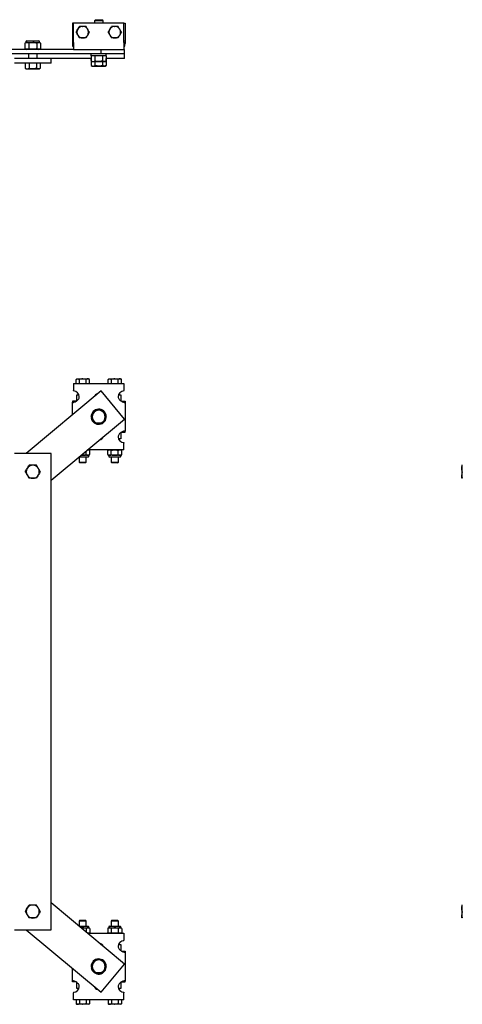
# Model space of a CAD drawing. Header units: inches. Extents: x -2 to 115, y -4 to 88.
# Tile 3 of 9: x 31 to 56, y -4 to 50. Entities that reach past the tile are written whole.
import ezdxf

# ---------------------------------------------------------------- set-up
doc = ezdxf.new("R2010")
doc.units = ezdxf.units.IN
doc.header["$MEASUREMENT"] = 0

msp = doc.modelspace()

# ---------------------------------------------------------------- linework, layer by layer
at = {"color": 7, "linetype": 'Continuous', "lineweight": 25}
for p, q in [((34.39, 49.736), (34.328, 49.736)), ((34.328, 49.736), (34.328, 48.767)), ((37.14, 49.736), (34.39, 49.736)), ((34.39, 48.673), (34.39, 49.736)), ((34.878, 49.55), (34.902, 49.55)), ((35.588, 49.918), (35.529, 49.859)), ((35.529, 49.859), (35.529, 49.736)), ((35.765, 49.859), (35.529, 49.859)), ((35.588, 49.918), (35.765, 49.918)), ((35.765, 49.918), (35.942, 49.918)), ((36.001, 49.859), (35.765, 49.859)), ((36.001, 49.859), (35.942, 49.918)), ((36.001, 49.736), (36.001, 49.859)), ((36.628, 49.55), (36.652, 49.55)), ((37.14, 48.673), (37.14, 49.736)), ((37.14, 49.736), (37.203, 49.736)), ((37.203, 49.736), (37.203, 48.767)), ((34.878, 48.921), (34.902, 48.921)), ((36.628, 48.921), (36.652, 48.921)), ((31.738, 48.634), (31.738, 48.336)), ((31.795, 48.723), (31.795, 48.672)), ((31.795, 48.672), (32.165, 48.672)), ((31.834, 48.763), (32.165, 48.763)), ((31.951, 48.634), (31.951, 48.336)), ((32.165, 48.763), (32.496, 48.763)), ((32.165, 48.672), (32.535, 48.672)), ((32.379, 48.634), (32.379, 48.336)), ((32.535, 48.672), (32.535, 48.723)), ((32.592, 48.634), (32.592, 48.336)), ((34.39, 48.767), (34.328, 48.767)), ((34.328, 48.767), (34.328, 48.673)), ((34.39, 48.673), (34.328, 48.673)), ((34.328, 48.673), (34.328, 48.611)), ((34.39, 48.673), (34.39, 48.298)), ((37.14, 48.767), (37.203, 48.767)), ((37.14, 48.673), (37.14, 48.298)), ((37.14, 48.673), (37.203, 48.673)), ((37.203, 48.767), (37.203, 48.673)), ((37.203, 48.673), (37.203, 48.611)), ((34.39, 48.298), (3.792, 48.298)), ((35.893, 48.048), (17.765, 48.048)), ((31.738, 48.336), (31.738, 48.298)), ((31.929, 48.048), (31.929, 47.798)), ((32.401, 47.798), (32.401, 48.048)), ((32.592, 48.336), (32.592, 48.298)), ((34.39, 48.298), (37.14, 48.298)), ((35.352, 47.95), (35.352, 48.048)), ((36.179, 47.95), (35.352, 47.95)), ((35.356, 47.95), (35.356, 47.666)), ((35.56, 47.95), (35.56, 47.666)), ((35.893, 48.048), (35.893, 48.298)), ((37.174, 48.048), (35.893, 48.048)), ((35.97, 47.95), (35.97, 47.666)), ((36.174, 47.95), (36.174, 47.666)), ((36.179, 47.95), (36.179, 48.048)), ((37.174, 48.298), (37.14, 48.298)), ((37.174, 48.048), (37.174, 48.298)), ((37.174, 47.798), (37.174, 48.048)), ((33.165, 47.798), (31.165, 47.798)), ((33.165, 47.548), (31.165, 47.548)), ((31.756, 47.548), (31.756, 47.265)), ((31.96, 47.548), (31.96, 47.265)), ((32.37, 47.548), (32.37, 47.265)), ((32.574, 47.548), (32.574, 47.265)), ((35.356, 47.798), (33.165, 47.798)), ((33.165, 47.548), (33.165, 47.798)), ((35.352, 47.7), (35.352, 47.798)), ((35.356, 47.7), (35.352, 47.7)), ((35.356, 47.666), (35.411, 47.635)), ((35.356, 47.666), (35.356, 47.416)), ((35.356, 47.416), (35.411, 47.385)), ((35.411, 47.635), (35.458, 47.635)), ((35.411, 47.385), (35.458, 47.385)), ((35.458, 47.635), (35.765, 47.635)), ((35.458, 47.385), (35.765, 47.385)), ((35.56, 47.635), (35.56, 47.416)), ((35.765, 47.635), (36.072, 47.635)), ((35.765, 47.385), (36.072, 47.385)), ((35.97, 47.635), (35.97, 47.416)), ((36.072, 47.635), (36.12, 47.635)), ((36.072, 47.385), (36.12, 47.385)), ((36.12, 47.635), (36.174, 47.666)), ((36.12, 47.385), (36.174, 47.416)), ((37.174, 47.798), (36.174, 47.798)), ((36.179, 47.7), (36.174, 47.7)), ((36.174, 47.666), (36.174, 47.416)), ((36.179, 47.7), (36.179, 47.798)), ((31.756, 47.265), (31.811, 47.233)), ((31.811, 47.233), (31.858, 47.233)), ((31.858, 47.233), (32.165, 47.233)), ((32.165, 47.233), (32.472, 47.233)), ((32.472, 47.233), (32.52, 47.233)), ((32.52, 47.233), (32.574, 47.265)), ((34.575, 30.314), (34.527, 30.286)), ((34.527, 30.062), (34.527, 30.286)), ((34.575, 30.314), (34.617, 30.314)), ((34.617, 30.314), (34.878, 30.314)), ((34.708, 30.062), (34.708, 30.286)), ((34.878, 30.314), (34.902, 30.314)), ((34.902, 30.314), (35.163, 30.314)), ((35.072, 30.062), (35.072, 30.286)), ((35.163, 30.314), (35.205, 30.314)), ((35.254, 30.286), (35.205, 30.314)), ((35.254, 30.062), (35.254, 30.286)), ((36.325, 30.314), (36.277, 30.286)), ((36.277, 30.062), (36.277, 30.286)), ((36.325, 30.314), (36.367, 30.314)), ((36.367, 30.314), (36.628, 30.314)), ((36.458, 30.062), (36.458, 30.286)), ((36.628, 30.314), (36.652, 30.314)), ((36.652, 30.314), (36.913, 30.314)), ((36.822, 30.062), (36.822, 30.286)), ((36.913, 30.314), (36.955, 30.314)), ((37.004, 30.286), (36.955, 30.314)), ((37.004, 30.062), (37.004, 30.286)), ((35.893, 29.658), (31.803, 26.249)), ((34.39, 30.062), (34.39, 29.687)), ((34.39, 30.062), (37.14, 30.062)), ((34.39, 29.656), (34.39, 29.687)), ((37.174, 28.121), (35.893, 29.658)), ((37.14, 30.062), (37.14, 29.687)), ((37.14, 29.656), (37.14, 29.687)), ((34.328, 29.093), (34.328, 29.045)), ((34.515, 29.093), (34.328, 29.093)), ((34.418, 29.045), (34.328, 29.045)), ((34.328, 28.353), (34.328, 29.045)), ((34.565, 29.449), (34.684, 29.449)), ((34.565, 29.119), (34.565, 29.449)), ((35.59, 29.449), (35.643, 29.449)), ((36.846, 29.449), (36.965, 29.449)), ((36.965, 29.449), (36.965, 29.119)), ((37.015, 29.093), (37.203, 29.093)), ((37.113, 29.045), (37.203, 29.045)), ((37.203, 29.093), (37.203, 29.045)), ((37.203, 29.045), (37.203, 27.454)), ((33.165, 24.781), (37.174, 28.121)), ((35.356, 28.249), (35.352, 28.249)), ((35.39, 28.19), (35.357, 28.185)), ((37.015, 27.406), (37.203, 27.406)), ((37.113, 27.454), (37.203, 27.454)), ((37.203, 27.406), (37.203, 27.454)), ((35.94, 27.049), (35.887, 27.049)), ((36.965, 27.049), (36.846, 27.049)), ((36.965, 27.38), (36.965, 27.049)), ((35.08, 26.185), (35.08, 26.377)), ((37.14, 26.437), (35.152, 26.437)), ((35.152, 26.436), (35.176, 26.437)), ((35.271, 26.185), (35.271, 26.399)), ((36.26, 26.401), (36.259, 26.399)), ((36.259, 26.185), (36.259, 26.399)), ((36.45, 26.185), (36.45, 26.399)), ((36.83, 26.185), (36.83, 26.399)), ((37.021, 26.185), (37.021, 26.399)), ((37.14, 26.843), (37.14, 26.812)), ((37.14, 26.437), (37.14, 26.812)), ((33.165, 26.249), (31.165, 26.249)), ((33.165, 0.249), (33.165, 26.249)), ((35.18, 26.049), (34.687, 26.049)), ((34.693, 26.049), (34.693, 25.771)), ((34.89, 26.147), (34.804, 26.147)), ((34.808, 26.15), (34.89, 26.147)), ((35.176, 26.147), (34.89, 26.147)), ((35.087, 25.771), (35.087, 26.049)), ((35.22, 26.147), (35.176, 26.147)), ((35.22, 26.088), (35.22, 26.147)), ((35.27, 26.181), (35.271, 26.184)), ((36.259, 26.184), (36.261, 26.18)), ((36.31, 26.147), (36.31, 26.088)), ((36.355, 26.147), (36.31, 26.147)), ((36.93, 26.049), (36.35, 26.049)), ((36.64, 26.147), (36.355, 26.147)), ((36.443, 26.049), (36.443, 25.771)), ((36.926, 26.147), (36.64, 26.147)), ((36.837, 25.771), (36.837, 26.049)), ((36.97, 26.147), (36.926, 26.147)), ((36.97, 26.088), (36.97, 26.147)), ((37.02, 26.181), (37.021, 26.184)), ((34.693, 25.771), (34.733, 25.731)), ((34.693, 25.771), (35.087, 25.771)), ((35.048, 25.731), (34.733, 25.731)), ((35.048, 25.731), (35.087, 25.771)), ((36.443, 25.771), (36.483, 25.731)), ((36.443, 25.771), (36.837, 25.771)), ((36.798, 25.731), (36.483, 25.731)), ((36.798, 25.731), (36.837, 25.771)), ((55.577, 25.604), (55.577, 25.427)), ((55.577, 25.427), (55.577, 25.072)), ((55.577, 24.895), (55.577, 25.072)), ((37.174, -1.623), (33.165, 1.718)), ((55.577, 1.604), (55.577, 1.427)), ((55.577, 1.427), (55.577, 1.072)), ((34.733, 0.768), (34.693, 0.728)), ((34.693, 0.728), (34.693, 0.45)), ((34.89, 0.728), (34.693, 0.728)), ((34.733, 0.768), (34.89, 0.768)), ((34.89, 0.768), (35.048, 0.768)), ((35.087, 0.728), (34.89, 0.728)), ((35.087, 0.728), (35.048, 0.768)), ((35.087, 0.45), (35.087, 0.728)), ((36.483, 0.768), (36.443, 0.728)), ((36.443, 0.728), (36.443, 0.45)), ((36.64, 0.728), (36.443, 0.728)), ((36.483, 0.768), (36.64, 0.768)), ((36.64, 0.768), (36.798, 0.768)), ((36.837, 0.728), (36.64, 0.728)), ((36.837, 0.728), (36.798, 0.768)), ((36.837, 0.45), (36.837, 0.728)), ((55.577, 0.895), (55.577, 1.072)), ((31.165, 0.249), (33.165, 0.249)), ((31.803, 0.249), (35.893, -3.159)), ((34.687, 0.45), (34.89, 0.45)), ((34.804, 0.352), (34.89, 0.352)), ((34.89, 0.352), (34.807, 0.35)), ((34.89, 0.45), (35.18, 0.45)), ((34.89, 0.352), (35.176, 0.352)), ((35.08, 0.314), (35.08, 0.122)), ((35.152, 0.062), (37.14, 0.062)), ((35.176, 0.352), (35.22, 0.352)), ((35.22, 0.352), (35.22, 0.41)), ((35.271, 0.314), (35.269, 0.319)), ((35.27, 0.098), (35.271, 0.1)), ((35.271, 0.314), (35.271, 0.1)), ((36.261, 0.317), (36.259, 0.314)), ((36.259, 0.314), (36.259, 0.1)), ((36.259, 0.1), (36.262, 0.093)), ((36.31, 0.41), (36.31, 0.352)), ((36.31, 0.352), (36.355, 0.352)), ((36.35, 0.45), (36.64, 0.45)), ((36.355, 0.352), (36.64, 0.352)), ((36.45, 0.314), (36.45, 0.1)), ((36.64, 0.45), (36.93, 0.45)), ((36.64, 0.352), (36.926, 0.352)), ((36.83, 0.314), (36.83, 0.1)), ((36.926, 0.352), (36.97, 0.352)), ((36.97, 0.352), (36.97, 0.41)), ((37.021, 0.314), (37.019, 0.319)), ((37.02, 0.098), (37.021, 0.1)), ((37.021, 0.314), (37.021, 0.1)), ((37.14, 0.062), (37.14, -0.313)), ((37.14, -0.344), (37.14, -0.313)), ((35.887, -0.551), (35.94, -0.551)), ((36.846, -0.551), (36.965, -0.551)), ((36.965, -0.551), (36.965, -0.881)), ((37.015, -0.907), (37.203, -0.907)), ((37.113, -0.955), (37.203, -0.955)), ((37.203, -0.907), (37.203, -0.955)), ((37.203, -0.955), (37.203, -2.546)), ((34.328, -2.546), (34.328, -1.854)), ((35.39, -1.81), (35.357, -1.815)), ((35.893, -3.159), (37.174, -1.623)), ((34.418, -2.546), (34.328, -2.546)), ((34.328, -2.594), (34.328, -2.546)), ((34.515, -2.594), (34.328, -2.594)), ((34.565, -2.951), (34.565, -2.62)), ((36.965, -2.62), (36.965, -2.951)), ((37.015, -2.594), (37.203, -2.594)), ((37.113, -2.546), (37.203, -2.546)), ((37.203, -2.594), (37.203, -2.546)), ((34.39, -3.157), (34.39, -3.188)), ((34.39, -3.563), (34.39, -3.188)), ((34.684, -2.951), (34.565, -2.951)), ((35.643, -2.951), (35.59, -2.951)), ((36.965, -2.951), (36.846, -2.951)), ((37.14, -3.157), (37.14, -3.188)), ((37.14, -3.563), (37.14, -3.188)), ((37.14, -3.563), (34.39, -3.563)), ((34.527, -3.563), (34.527, -3.787)), ((34.708, -3.563), (34.708, -3.787)), ((35.072, -3.563), (35.072, -3.787)), ((35.254, -3.563), (35.254, -3.787)), ((36.277, -3.563), (36.277, -3.787)), ((36.458, -3.563), (36.458, -3.787)), ((36.822, -3.563), (36.822, -3.787)), ((37.004, -3.563), (37.004, -3.787)), ((34.527, -3.787), (34.575, -3.815)), ((34.617, -3.815), (34.575, -3.815)), ((34.878, -3.815), (34.617, -3.815)), ((34.878, -3.815), (34.902, -3.815)), ((35.163, -3.815), (34.902, -3.815)), ((35.205, -3.815), (35.163, -3.815)), ((35.205, -3.815), (35.254, -3.787)), ((36.277, -3.787), (36.325, -3.815)), ((36.367, -3.815), (36.325, -3.815)), ((36.628, -3.815), (36.367, -3.815)), ((36.628, -3.815), (36.652, -3.815)), ((36.913, -3.815), (36.652, -3.815)), ((36.955, -3.815), (36.913, -3.815)), ((36.955, -3.815), (37.004, -3.787))]:
    msp.add_line(p, q, dxfattribs=at)
for centre, radius, start, end in [((34.89, 49.236), 0.315, 92.1255, 150.0228), ((34.89, 49.236), 0.315, 29.9772, 87.8745), ((36.64, 49.236), 0.315, 92.1255, 150.0228), ((36.64, 49.236), 0.315, 29.9772, 87.8745), ((34.89, 49.236), 0.315, 150.0228, 209.9772), ((34.89, 49.236), 0.315, 209.9772, 267.8745), ((34.89, 49.236), 0.315, 272.1255, 330.0228), ((34.89, 49.236), 0.315, 330.0228, 29.9772), ((36.64, 49.236), 0.315, 150.0228, 209.9772), ((36.64, 49.236), 0.315, 209.9772, 267.8745), ((36.64, 49.236), 0.315, 272.1255, 330.0228), ((36.64, 49.236), 0.315, 330.0228, 29.9772), ((31.835, 48.528), 0.145, 90, 132.5016), ((31.834, 48.723), 0.0394, 90, 180), ((32.495, 48.528), 0.145, 47.526, 90), ((32.496, 48.723), 0.0394, 0, 90), ((31.835, 48.443), 0.145, 243.6779, 270), ((32.495, 48.443), 0.145, 270, 312.5016), ((34.39, 29.343), 0.312, 0, 90), ((37.14, 29.343), 0.312, 90, 180), ((35.765, 29.249), 0.266, 100.5653, 159.0459), ((35.765, 28.249), 0.413, 189, 180), ((35.765, 28.249), 0.354, 90, 150), ((35.765, 28.249), 0.354, 30, 90), ((35.765, 28.249), 0.354, 150, 210), ((35.765, 28.249), 0.355, 210, 270), ((35.765, 28.249), 0.355, 270, 330), ((35.765, 28.249), 0.354, 330, 30), ((35.765, 27.249), 0.266, 280.5653, 339.0459), ((37.14, 27.156), 0.312, 180, 270), ((35.22, 26.384), 0.0533, 17.0978, 90), ((36.31, 26.384), 0.0533, 90, 128.6919), ((36.97, 26.384), 0.0533, 17.0978, 90), ((35.18, 26.088), 0.0394, 270, 0), ((35.22, 26.2), 0.0533, 270, 306.4945), ((36.31, 26.2), 0.0533, 218.7573, 270), ((36.35, 26.088), 0.0394, 180, 270), ((36.93, 26.088), 0.0394, 270, 0), ((36.97, 26.2), 0.0533, 270, 306.4945), ((32.165, 25.249), 0.354, 150, 210), ((32.165, 25.249), 0.355, 90, 150), ((32.165, 25.249), 0.355, 30, 90), ((32.165, 25.249), 0.354, 330, 30), ((32.165, 25.249), 0.355, 210, 270), ((32.165, 25.249), 0.355, 270, 330), ((32.165, 1.249), 0.354, 150, 210), ((32.165, 1.249), 0.355, 90, 150), ((32.165, 1.249), 0.355, 30, 90), ((32.165, 1.249), 0.355, 330, 30), ((32.165, 1.249), 0.355, 210, 270), ((32.165, 1.249), 0.355, 270, 330), ((35.18, 0.41), 0.0394, 360, 90), ((35.22, 0.299), 0.0533, 38.7573, 90), ((35.22, 0.115), 0.0533, 270, 308.6919), ((36.31, 0.115), 0.0533, 221.7306, 270), ((36.31, 0.299), 0.0533, 90, 126.4945), ((36.35, 0.41), 0.0394, 90, 180), ((36.93, 0.41), 0.0394, 360, 90), ((36.97, 0.299), 0.0533, 38.7573, 90), ((36.97, 0.115), 0.0533, 270, 308.6919), ((35.765, -0.751), 0.266, 20.9541, 79.4347), ((37.14, -0.657), 0.313, 90, 180), ((35.765, -1.751), 0.413, 189, 180), ((35.765, -1.751), 0.354, 150, 210), ((35.765, -1.751), 0.355, 90, 150), ((35.765, -1.751), 0.355, 30, 90), ((35.765, -1.751), 0.354, 330, 30), ((35.765, -1.751), 0.355, 210, 270), ((35.765, -1.751), 0.355, 270, 330), ((34.39, -2.844), 0.313, 270, 0), ((35.765, -2.751), 0.266, 200.9541, 259.4347), ((37.14, -2.844), 0.313, 180, 270)]:
    msp.add_arc(centre, radius, start, end, dxfattribs=at)
for points, knots in [([(34.617, 49.393), (34.62, 49.397), (34.636, 49.425), (34.667, 49.478), (34.694, 49.526), (34.708, 49.55)], [0, 0, 0, 0, 0.070856, 0.531185, 1, 1, 1, 1]), ([(34.878, 49.55), (34.865, 49.55), (34.807, 49.55), (34.751, 49.55), (34.708, 49.55)], [0, 0, 0, 0, 0.236478, 1, 1, 1, 1]), ([(35.072, 49.55), (35.064, 49.55), (35.009, 49.55), (34.951, 49.55), (34.902, 49.55)], [0, 0, 0, 0, 0.140528, 1, 1, 1, 1]), ([(35.163, 49.393), (35.161, 49.397), (35.144, 49.425), (35.114, 49.478), (35.086, 49.526), (35.072, 49.55)], [0, 0, 0, 0, 0.070855, 0.531187, 1, 1, 1, 1]), ([(36.367, 49.393), (36.37, 49.397), (36.386, 49.425), (36.417, 49.478), (36.444, 49.526), (36.458, 49.55)], [0, 0, 0, 0, 0.070855, 0.531187, 1, 1, 1, 1]), ([(36.628, 49.55), (36.615, 49.55), (36.557, 49.55), (36.501, 49.55), (36.458, 49.55)], [0, 0, 0, 0, 0.236479, 1, 1, 1, 1]), ([(36.822, 49.55), (36.814, 49.55), (36.759, 49.55), (36.701, 49.55), (36.652, 49.55)], [0, 0, 0, 0, 0.140527, 1, 1, 1, 1]), ([(36.913, 49.393), (36.911, 49.397), (36.894, 49.425), (36.864, 49.478), (36.836, 49.526), (36.822, 49.55)], [0, 0, 0, 0, 0.070856, 0.531185, 1, 1, 1, 1]), ([(34.527, 49.236), (34.541, 49.261), (34.571, 49.313), (34.602, 49.366), (34.617, 49.393)], [0, 0, 0, 0, 0.495461, 1, 1, 1, 1]), ([(34.527, 49.236), (34.541, 49.21), (34.571, 49.159), (34.602, 49.105), (34.617, 49.078)], [0, 0, 0, 0, 0.495461, 1, 1, 1, 1]), ([(34.617, 49.078), (34.62, 49.075), (34.636, 49.046), (34.667, 48.993), (34.694, 48.945), (34.708, 48.921)], [0, 0, 0, 0, 0.070856, 0.531185, 1, 1, 1, 1]), ([(34.878, 48.921), (34.865, 48.921), (34.807, 48.921), (34.751, 48.921), (34.708, 48.921)], [0, 0, 0, 0, 0.236478, 1, 1, 1, 1]), ([(35.072, 48.921), (35.064, 48.921), (35.009, 48.921), (34.951, 48.921), (34.902, 48.921)], [0, 0, 0, 0, 0.140528, 1, 1, 1, 1]), ([(35.163, 49.078), (35.161, 49.075), (35.144, 49.046), (35.114, 48.993), (35.086, 48.945), (35.072, 48.921)], [0, 0, 0, 0, 0.070856, 0.531186, 1, 1, 1, 1]), ([(35.254, 49.236), (35.239, 49.261), (35.209, 49.313), (35.178, 49.366), (35.163, 49.393)], [0, 0, 0, 0, 0.495463, 1, 1, 1, 1]), ([(35.254, 49.236), (35.239, 49.21), (35.209, 49.159), (35.178, 49.105), (35.163, 49.078)], [0, 0, 0, 0, 0.495463, 1, 1, 1, 1]), ([(36.277, 49.236), (36.291, 49.261), (36.321, 49.313), (36.352, 49.366), (36.367, 49.393)], [0, 0, 0, 0, 0.495463, 1, 1, 1, 1]), ([(36.277, 49.236), (36.291, 49.21), (36.321, 49.159), (36.352, 49.105), (36.367, 49.078)], [0, 0, 0, 0, 0.495463, 1, 1, 1, 1]), ([(36.367, 49.078), (36.37, 49.075), (36.386, 49.046), (36.417, 48.993), (36.444, 48.945), (36.458, 48.921)], [0, 0, 0, 0, 0.070856, 0.531186, 1, 1, 1, 1]), ([(36.628, 48.921), (36.615, 48.921), (36.557, 48.921), (36.501, 48.921), (36.458, 48.921)], [0, 0, 0, 0, 0.236479, 1, 1, 1, 1]), ([(36.822, 48.921), (36.814, 48.921), (36.759, 48.921), (36.701, 48.921), (36.652, 48.921)], [0, 0, 0, 0, 0.140527, 1, 1, 1, 1]), ([(36.913, 49.078), (36.911, 49.075), (36.894, 49.046), (36.864, 48.993), (36.836, 48.945), (36.822, 48.921)], [0, 0, 0, 0, 0.070856, 0.531185, 1, 1, 1, 1]), ([(37.004, 49.236), (36.989, 49.261), (36.959, 49.313), (36.928, 49.366), (36.913, 49.393)], [0, 0, 0, 0, 0.495461, 1, 1, 1, 1]), ([(37.004, 49.236), (36.989, 49.21), (36.959, 49.159), (36.928, 49.105), (36.913, 49.078)], [0, 0, 0, 0, 0.495461, 1, 1, 1, 1]), ([(31.951, 48.634), (31.935, 48.644), (31.886, 48.674), (31.824, 48.668), (31.769, 48.656), (31.748, 48.642), (31.738, 48.634)], [0, 0, 0, 0, 0.234411, 0.70158, 0.849057, 1, 1, 1, 1]), ([(32.379, 48.634), (32.357, 48.642), (32.288, 48.666), (32.17, 48.667), (32.049, 48.664), (31.978, 48.646), (31.952, 48.634), (31.951, 48.634)], [0, 0, 0, 0, 0.159839, 0.49998, 0.806541, 0.99534, 1, 1, 1, 1]), ([(32.592, 48.634), (32.576, 48.644), (32.527, 48.674), (32.465, 48.668), (32.41, 48.656), (32.389, 48.642), (32.379, 48.634)], [0, 0, 0, 0, 0.234409, 0.701578, 0.849057, 1, 1, 1, 1]), ([(34.328, 48.673), (34.331, 48.639), (34.337, 48.57), (34.364, 48.498), (34.388, 48.47), (34.39, 48.468)], [0, 0, 0, 0, 0.4789614, 0.9619914, 1, 1, 1, 1]), ([(34.328, 48.611), (34.331, 48.576), (34.337, 48.508), (34.364, 48.436), (34.388, 48.407), (34.39, 48.405)], [0, 0, 0, 0, 0.478962, 0.961991, 1, 1, 1, 1]), ([(37.14, 48.468), (37.142, 48.47), (37.166, 48.498), (37.193, 48.57), (37.199, 48.639), (37.203, 48.673)], [0, 0, 0, 0, 0.0380086, 0.5210386, 1, 1, 1, 1]), ([(37.14, 48.405), (37.142, 48.407), (37.166, 48.436), (37.193, 48.508), (37.199, 48.576), (37.203, 48.611)], [0, 0, 0, 0, 0.038009, 0.521038, 1, 1, 1, 1]), ([(31.951, 48.336), (31.935, 48.326), (31.886, 48.297), (31.824, 48.302), (31.769, 48.314), (31.748, 48.329), (31.738, 48.336)], [0, 0, 0, 0, 0.234411, 0.70158, 0.849057, 1, 1, 1, 1]), ([(32.379, 48.336), (32.357, 48.328), (32.288, 48.304), (32.17, 48.303), (32.049, 48.306), (31.978, 48.324), (31.952, 48.336), (31.951, 48.336)], [0, 0, 0, 0, 0.159839, 0.49998, 0.806541, 0.99534, 1, 1, 1, 1]), ([(32.592, 48.336), (32.576, 48.326), (32.527, 48.297), (32.465, 48.302), (32.41, 48.314), (32.389, 48.329), (32.379, 48.336)], [0, 0, 0, 0, 0.234409, 0.701578, 0.849057, 1, 1, 1, 1]), ([(35.356, 47.666), (35.372, 47.658), (35.406, 47.64), (35.441, 47.636), (35.458, 47.635)], [0, 0, 0, 0, 0.495456, 1, 1, 1, 1]), ([(35.356, 47.416), (35.372, 47.408), (35.406, 47.39), (35.441, 47.386), (35.458, 47.385)], [0, 0, 0, 0, 0.495456, 1, 1, 1, 1]), ([(35.458, 47.635), (35.461, 47.635), (35.479, 47.635), (35.514, 47.642), (35.545, 47.658), (35.56, 47.666)], [0, 0, 0, 0, 0.070086, 0.530783, 1, 1, 1, 1]), ([(35.458, 47.385), (35.461, 47.385), (35.479, 47.385), (35.514, 47.392), (35.545, 47.408), (35.56, 47.416)], [0, 0, 0, 0, 0.07009, 0.530785, 1, 1, 1, 1]), ([(35.765, 47.635), (35.709, 47.639), (35.64, 47.644), (35.573, 47.663), (35.56, 47.666)], [0, 0, 0, 0, 0.810173, 1, 1, 1, 1]), ([(35.765, 47.385), (35.709, 47.389), (35.64, 47.394), (35.573, 47.413), (35.56, 47.416)], [0, 0, 0, 0, 0.810173, 1, 1, 1, 1]), ([(35.97, 47.666), (35.917, 47.653), (35.849, 47.636), (35.78, 47.635), (35.765, 47.635)], [0, 0, 0, 0, 0.7847386, 1, 1, 1, 1]), ([(35.97, 47.416), (35.917, 47.403), (35.849, 47.386), (35.78, 47.385), (35.765, 47.385)], [0, 0, 0, 0, 0.784739, 1, 1, 1, 1]), ([(36.072, 47.635), (36.07, 47.635), (36.051, 47.635), (36.017, 47.642), (35.986, 47.658), (35.97, 47.666)], [0, 0, 0, 0, 0.070086, 0.53078, 1, 1, 1, 1]), ([(36.072, 47.385), (36.07, 47.385), (36.051, 47.385), (36.017, 47.392), (35.986, 47.408), (35.97, 47.416)], [0, 0, 0, 0, 0.07009, 0.530783, 1, 1, 1, 1]), ([(36.174, 47.666), (36.158, 47.658), (36.124, 47.64), (36.09, 47.636), (36.072, 47.635)], [0, 0, 0, 0, 0.495458, 1, 1, 1, 1]), ([(36.174, 47.416), (36.158, 47.408), (36.124, 47.39), (36.09, 47.386), (36.072, 47.385)], [0, 0, 0, 0, 0.495458, 1, 1, 1, 1]), ([(31.756, 47.265), (31.772, 47.256), (31.806, 47.238), (31.841, 47.235), (31.858, 47.233)], [0, 0, 0, 0, 0.495457, 1, 1, 1, 1]), ([(31.858, 47.233), (31.861, 47.233), (31.879, 47.234), (31.914, 47.24), (31.945, 47.257), (31.96, 47.265)], [0, 0, 0, 0, 0.070091, 0.530786, 1, 1, 1, 1]), ([(32.165, 47.233), (32.109, 47.237), (32.04, 47.243), (31.973, 47.261), (31.96, 47.265)], [0, 0, 0, 0, 0.81017, 1, 1, 1, 1]), ([(32.37, 47.265), (32.317, 47.252), (32.249, 47.235), (32.18, 47.233), (32.165, 47.233)], [0, 0, 0, 0, 0.784739, 1, 1, 1, 1]), ([(32.472, 47.233), (32.47, 47.233), (32.451, 47.234), (32.417, 47.24), (32.386, 47.257), (32.37, 47.265)], [0, 0, 0, 0, 0.0700935, 0.530788, 1, 1, 1, 1]), ([(32.574, 47.265), (32.558, 47.256), (32.524, 47.238), (32.49, 47.235), (32.472, 47.233)], [0, 0, 0, 0, 0.495459, 1, 1, 1, 1]), ([(34.527, 30.286), (34.541, 30.294), (34.571, 30.31), (34.602, 30.312), (34.617, 30.314)], [0, 0, 0, 0, 0.495461, 1, 1, 1, 1]), ([(34.617, 30.314), (34.62, 30.314), (34.636, 30.314), (34.667, 30.307), (34.694, 30.293), (34.708, 30.286)], [0, 0, 0, 0, 0.070856, 0.531185, 1, 1, 1, 1]), ([(34.878, 30.314), (34.865, 30.313), (34.807, 30.311), (34.751, 30.297), (34.708, 30.286)], [0, 0, 0, 0, 0.236478, 1, 1, 1, 1]), ([(35.072, 30.286), (35.064, 30.288), (35.009, 30.304), (34.951, 30.309), (34.902, 30.314)], [0, 0, 0, 0, 0.140528, 1, 1, 1, 1]), ([(35.163, 30.314), (35.161, 30.314), (35.144, 30.314), (35.114, 30.307), (35.086, 30.293), (35.072, 30.286)], [0, 0, 0, 0, 0.070856, 0.531186, 1, 1, 1, 1]), ([(35.254, 30.286), (35.239, 30.294), (35.209, 30.31), (35.178, 30.312), (35.163, 30.314)], [0, 0, 0, 0, 0.495463, 1, 1, 1, 1]), ([(36.277, 30.286), (36.291, 30.294), (36.321, 30.31), (36.352, 30.312), (36.367, 30.314)], [0, 0, 0, 0, 0.495463, 1, 1, 1, 1]), ([(36.367, 30.314), (36.37, 30.314), (36.386, 30.314), (36.417, 30.307), (36.444, 30.293), (36.458, 30.286)], [0, 0, 0, 0, 0.070856, 0.531186, 1, 1, 1, 1]), ([(36.628, 30.314), (36.615, 30.313), (36.557, 30.311), (36.501, 30.297), (36.458, 30.286)], [0, 0, 0, 0, 0.236479, 1, 1, 1, 1]), ([(36.822, 30.286), (36.814, 30.288), (36.759, 30.304), (36.701, 30.309), (36.652, 30.314)], [0, 0, 0, 0, 0.140527, 1, 1, 1, 1]), ([(36.913, 30.314), (36.911, 30.314), (36.894, 30.314), (36.864, 30.307), (36.836, 30.293), (36.822, 30.286)], [0, 0, 0, 0, 0.070856, 0.531185, 1, 1, 1, 1]), ([(37.004, 30.286), (36.989, 30.294), (36.959, 30.31), (36.928, 30.312), (36.913, 30.314)], [0, 0, 0, 0, 0.495461, 1, 1, 1, 1]), ([(34.328, 29.045), (34.33, 29.039), (34.336, 29.028), (34.381, 29.032), (34.446, 29.052), (34.523, 29.087), (34.596, 29.137), (34.655, 29.198), (34.695, 29.268), (34.7, 29.319), (34.703, 29.343)], [0, 0, 0, 0, 0.141383, 0.283966, 0.423768, 0.557171, 0.681485, 0.795583, 0.900543, 1, 1, 1, 1]), ([(36.828, 29.343), (36.83, 29.319), (36.835, 29.268), (36.875, 29.198), (36.934, 29.137), (37.007, 29.087), (37.084, 29.052), (37.149, 29.032), (37.194, 29.028), (37.2, 29.039), (37.203, 29.045)], [0, 0, 0, 0, 0.099457, 0.204417, 0.318515, 0.442829, 0.576232, 0.716034, 0.858617, 1, 1, 1, 1]), ([(35.458, 28.427), (35.461, 28.431), (35.479, 28.463), (35.514, 28.523), (35.545, 28.577), (35.56, 28.604)], [0, 0, 0, 0, 0.070086, 0.530783, 1, 1, 1, 1]), ([(35.765, 28.604), (35.709, 28.604), (35.64, 28.604), (35.573, 28.604), (35.56, 28.604)], [0, 0, 0, 0, 0.810173, 1, 1, 1, 1]), ([(35.97, 28.604), (35.917, 28.604), (35.849, 28.604), (35.78, 28.604), (35.765, 28.604)], [0, 0, 0, 0, 0.7847386, 1, 1, 1, 1]), ([(36.072, 28.427), (36.07, 28.431), (36.051, 28.463), (36.017, 28.523), (35.986, 28.577), (35.97, 28.604)], [0, 0, 0, 0, 0.070086, 0.53078, 1, 1, 1, 1]), ([(35.356, 28.249), (35.372, 28.278), (35.406, 28.336), (35.441, 28.396), (35.458, 28.427)], [0, 0, 0, 0, 0.495456, 1, 1, 1, 1]), ([(35.356, 28.249), (35.372, 28.221), (35.406, 28.163), (35.441, 28.102), (35.458, 28.072)], [0, 0, 0, 0, 0.495456, 1, 1, 1, 1]), ([(35.458, 28.072), (35.461, 28.068), (35.479, 28.036), (35.514, 27.976), (35.545, 27.922), (35.56, 27.895)], [0, 0, 0, 0, 0.07009, 0.530785, 1, 1, 1, 1]), ([(36.072, 28.072), (36.07, 28.068), (36.051, 28.036), (36.017, 27.976), (35.986, 27.922), (35.97, 27.895)], [0, 0, 0, 0, 0.07009, 0.530783, 1, 1, 1, 1]), ([(36.174, 28.249), (36.158, 28.278), (36.124, 28.336), (36.09, 28.396), (36.072, 28.427)], [0, 0, 0, 0, 0.495458, 1, 1, 1, 1]), ([(36.174, 28.249), (36.158, 28.221), (36.124, 28.163), (36.09, 28.102), (36.072, 28.072)], [0, 0, 0, 0, 0.495458, 1, 1, 1, 1]), ([(35.765, 27.895), (35.709, 27.895), (35.64, 27.895), (35.573, 27.895), (35.56, 27.895)], [0, 0, 0, 0, 0.810173, 1, 1, 1, 1]), ([(35.97, 27.895), (35.917, 27.895), (35.849, 27.895), (35.78, 27.895), (35.765, 27.895)], [0, 0, 0, 0, 0.7847386, 1, 1, 1, 1]), ([(37.203, 27.454), (37.2, 27.46), (37.194, 27.471), (37.149, 27.467), (37.084, 27.447), (37.007, 27.411), (36.934, 27.362), (36.875, 27.301), (36.835, 27.231), (36.83, 27.18), (36.828, 27.156)], [0, 0, 0, 0, 0.141383, 0.283967, 0.423768, 0.557171, 0.681485, 0.795583, 0.900545, 1, 1, 1, 1]), ([(35.176, 26.437), (35.179, 26.437), (35.193, 26.437), (35.218, 26.437), (35.245, 26.432), (35.261, 26.418), (35.268, 26.408), (35.27, 26.401), (35.271, 26.399)], [0, 0, 0, 0, 0.099455, 0.428508, 0.75734, 0.873681, 0.960849, 1, 1, 1, 1]), ([(36.259, 26.399), (36.261, 26.404), (36.266, 26.415), (36.285, 26.432), (36.315, 26.437), (36.341, 26.437), (36.355, 26.437)], [0, 0, 0, 0, 0.09001, 0.224488, 0.591125, 1, 1, 1, 1]), ([(36.355, 26.437), (36.358, 26.437), (36.372, 26.437), (36.397, 26.437), (36.423, 26.432), (36.44, 26.418), (36.447, 26.408), (36.449, 26.401), (36.45, 26.399)], [0, 0, 0, 0, 0.099459, 0.428508, 0.757343, 0.873684, 0.960849, 1, 1, 1, 1]), ([(36.45, 26.399), (36.452, 26.402), (36.459, 26.411), (36.481, 26.424), (36.542, 26.439), (36.598, 26.438), (36.64, 26.437)], [0, 0, 0, 0, 0.058858, 0.165695, 0.374649, 1, 1, 1, 1]), ([(36.64, 26.437), (36.676, 26.437), (36.729, 26.438), (36.791, 26.428), (36.819, 26.413), (36.828, 26.403), (36.83, 26.399), (36.83, 26.399)], [0, 0, 0, 0, 0.532588, 0.800578, 0.935247, 0.994218, 1, 1, 1, 1]), ([(36.83, 26.399), (36.832, 26.404), (36.837, 26.415), (36.856, 26.432), (36.886, 26.437), (36.912, 26.437), (36.926, 26.437)], [0, 0, 0, 0, 0.09001, 0.22449, 0.591125, 1, 1, 1, 1]), ([(36.926, 26.437), (36.929, 26.437), (36.943, 26.437), (36.968, 26.437), (36.995, 26.432), (37.011, 26.418), (37.018, 26.408), (37.02, 26.401), (37.021, 26.399)], [0, 0, 0, 0, 0.099458, 0.428507, 0.757343, 0.873684, 0.960849, 1, 1, 1, 1]), ([(34.89, 26.147), (34.926, 26.146), (34.979, 26.145), (35.041, 26.156), (35.069, 26.171), (35.078, 26.181), (35.08, 26.184), (35.08, 26.185)], [0, 0, 0, 0, 0.532582, 0.800573, 0.935246, 0.994213, 1, 1, 1, 1]), ([(35.08, 26.185), (35.082, 26.18), (35.087, 26.168), (35.106, 26.152), (35.136, 26.146), (35.162, 26.147), (35.176, 26.147)], [0, 0, 0, 0, 0.090008, 0.224488, 0.591126, 1, 1, 1, 1]), ([(35.176, 26.147), (35.179, 26.147), (35.193, 26.147), (35.218, 26.147), (35.245, 26.152), (35.261, 26.166), (35.268, 26.176), (35.27, 26.183), (35.271, 26.185)], [0, 0, 0, 0, 0.099455, 0.428506, 0.757339, 0.873677, 0.960845, 1, 1, 1, 1]), ([(36.259, 26.185), (36.261, 26.18), (36.266, 26.168), (36.285, 26.152), (36.315, 26.146), (36.341, 26.147), (36.355, 26.147)], [0, 0, 0, 0, 0.09001, 0.224488, 0.591126, 1, 1, 1, 1]), ([(36.355, 26.147), (36.358, 26.147), (36.372, 26.147), (36.397, 26.147), (36.423, 26.152), (36.44, 26.166), (36.447, 26.176), (36.449, 26.183), (36.45, 26.185)], [0, 0, 0, 0, 0.099458, 0.428506, 0.757341, 0.873679, 0.960845, 1, 1, 1, 1]), ([(36.45, 26.185), (36.452, 26.182), (36.459, 26.173), (36.481, 26.16), (36.542, 26.144), (36.598, 26.146), (36.64, 26.147)], [0, 0, 0, 0, 0.058858, 0.165695, 0.37465, 1, 1, 1, 1]), ([(36.64, 26.147), (36.676, 26.146), (36.729, 26.145), (36.791, 26.156), (36.819, 26.171), (36.828, 26.181), (36.83, 26.184), (36.83, 26.185)], [0, 0, 0, 0, 0.5325875, 0.8005778, 0.9352462, 0.994213, 1, 1, 1, 1]), ([(36.83, 26.185), (36.832, 26.18), (36.837, 26.168), (36.856, 26.152), (36.886, 26.146), (36.912, 26.147), (36.926, 26.147)], [0, 0, 0, 0, 0.09001, 0.22449, 0.591126, 1, 1, 1, 1]), ([(36.926, 26.147), (36.929, 26.147), (36.943, 26.147), (36.968, 26.147), (36.995, 26.152), (37.011, 26.166), (37.018, 26.176), (37.02, 26.183), (37.021, 26.185)], [0, 0, 0, 0, 0.099458, 0.428506, 0.757341, 0.873679, 0.960845, 1, 1, 1, 1]), ([(31.756, 25.249), (31.772, 25.278), (31.806, 25.336), (31.841, 25.396), (31.858, 25.427)], [0, 0, 0, 0, 0.495457, 1, 1, 1, 1]), ([(31.858, 25.427), (31.861, 25.431), (31.879, 25.463), (31.914, 25.523), (31.945, 25.577), (31.96, 25.604)], [0, 0, 0, 0, 0.070091, 0.530786, 1, 1, 1, 1]), ([(32.165, 25.604), (32.109, 25.604), (32.04, 25.604), (31.973, 25.604), (31.96, 25.604)], [0, 0, 0, 0, 0.81017, 1, 1, 1, 1]), ([(32.37, 25.604), (32.317, 25.604), (32.249, 25.604), (32.18, 25.604), (32.165, 25.604)], [0, 0, 0, 0, 0.784739, 1, 1, 1, 1]), ([(32.472, 25.427), (32.47, 25.431), (32.451, 25.463), (32.417, 25.523), (32.386, 25.577), (32.37, 25.604)], [0, 0, 0, 0, 0.0700935, 0.530788, 1, 1, 1, 1]), ([(32.574, 25.249), (32.558, 25.278), (32.524, 25.336), (32.49, 25.396), (32.472, 25.427)], [0, 0, 0, 0, 0.495459, 1, 1, 1, 1]), ([(55.577, 25.427), (55.577, 25.431), (55.578, 25.463), (55.585, 25.523), (55.601, 25.577), (55.609, 25.604)], [0, 0, 0, 0, 0.0700935, 0.530788, 1, 1, 1, 1]), ([(55.609, 25.604), (55.596, 25.604), (55.579, 25.604), (55.578, 25.604), (55.577, 25.604)], [0, 0, 0, 0, 0.784739, 1, 1, 1, 1]), ([(55.609, 25.249), (55.6, 25.278), (55.582, 25.336), (55.579, 25.396), (55.577, 25.427)], [0, 0, 0, 0, 0.495459, 1, 1, 1, 1]), ([(31.756, 25.249), (31.772, 25.221), (31.806, 25.163), (31.841, 25.102), (31.858, 25.072)], [0, 0, 0, 0, 0.495457, 1, 1, 1, 1]), ([(31.858, 25.072), (31.861, 25.068), (31.879, 25.036), (31.914, 24.976), (31.945, 24.922), (31.96, 24.895)], [0, 0, 0, 0, 0.070091, 0.530786, 1, 1, 1, 1]), ([(32.165, 24.895), (32.109, 24.895), (32.04, 24.895), (31.973, 24.895), (31.96, 24.895)], [0, 0, 0, 0, 0.81017, 1, 1, 1, 1]), ([(32.37, 24.895), (32.317, 24.895), (32.249, 24.895), (32.18, 24.895), (32.165, 24.895)], [0, 0, 0, 0, 0.784739, 1, 1, 1, 1]), ([(32.472, 25.072), (32.47, 25.068), (32.451, 25.036), (32.417, 24.976), (32.386, 24.922), (32.37, 24.895)], [0, 0, 0, 0, 0.0700935, 0.530788, 1, 1, 1, 1]), ([(32.574, 25.249), (32.558, 25.221), (32.524, 25.163), (32.49, 25.102), (32.472, 25.072)], [0, 0, 0, 0, 0.495459, 1, 1, 1, 1]), ([(55.609, 25.249), (55.6, 25.221), (55.582, 25.163), (55.579, 25.102), (55.577, 25.072)], [0, 0, 0, 0, 0.495459, 1, 1, 1, 1]), ([(55.577, 25.072), (55.577, 25.068), (55.578, 25.036), (55.585, 24.976), (55.601, 24.922), (55.609, 24.895)], [0, 0, 0, 0, 0.0700935, 0.530788, 1, 1, 1, 1]), ([(55.609, 24.895), (55.596, 24.895), (55.579, 24.895), (55.578, 24.895), (55.577, 24.895)], [0, 0, 0, 0, 0.784739, 1, 1, 1, 1]), ([(31.756, 1.249), (31.772, 1.278), (31.806, 1.336), (31.841, 1.396), (31.858, 1.427)], [0, 0, 0, 0, 0.495457, 1, 1, 1, 1]), ([(31.756, 1.249), (31.772, 1.221), (31.806, 1.163), (31.841, 1.102), (31.858, 1.072)], [0, 0, 0, 0, 0.495457, 1, 1, 1, 1]), ([(31.858, 1.427), (31.861, 1.431), (31.879, 1.463), (31.914, 1.523), (31.945, 1.577), (31.96, 1.604)], [0, 0, 0, 0, 0.070091, 0.530786, 1, 1, 1, 1]), ([(32.165, 1.604), (32.109, 1.604), (32.04, 1.604), (31.973, 1.604), (31.96, 1.604)], [0, 0, 0, 0, 0.81017, 1, 1, 1, 1]), ([(32.37, 1.604), (32.317, 1.604), (32.249, 1.604), (32.18, 1.604), (32.165, 1.604)], [0, 0, 0, 0, 0.784739, 1, 1, 1, 1]), ([(32.472, 1.427), (32.47, 1.431), (32.451, 1.463), (32.417, 1.523), (32.386, 1.577), (32.37, 1.604)], [0, 0, 0, 0, 0.0700935, 0.530788, 1, 1, 1, 1]), ([(32.574, 1.249), (32.558, 1.278), (32.524, 1.336), (32.49, 1.396), (32.472, 1.427)], [0, 0, 0, 0, 0.495459, 1, 1, 1, 1]), ([(32.574, 1.249), (32.558, 1.221), (32.524, 1.163), (32.49, 1.102), (32.472, 1.072)], [0, 0, 0, 0, 0.495459, 1, 1, 1, 1]), ([(55.577, 1.427), (55.577, 1.431), (55.578, 1.463), (55.585, 1.523), (55.601, 1.577), (55.609, 1.604)], [0, 0, 0, 0, 0.0700935, 0.530788, 1, 1, 1, 1]), ([(55.609, 1.604), (55.596, 1.604), (55.579, 1.604), (55.578, 1.604), (55.577, 1.604)], [0, 0, 0, 0, 0.784739, 1, 1, 1, 1]), ([(55.609, 1.249), (55.6, 1.278), (55.582, 1.336), (55.579, 1.396), (55.577, 1.427)], [0, 0, 0, 0, 0.495459, 1, 1, 1, 1]), ([(55.609, 1.249), (55.6, 1.221), (55.582, 1.163), (55.579, 1.102), (55.577, 1.072)], [0, 0, 0, 0, 0.495459, 1, 1, 1, 1]), ([(31.858, 1.072), (31.861, 1.068), (31.879, 1.036), (31.914, 0.976), (31.945, 0.922), (31.96, 0.895)], [0, 0, 0, 0, 0.070091, 0.530786, 1, 1, 1, 1]), ([(32.165, 0.895), (32.109, 0.895), (32.04, 0.895), (31.973, 0.895), (31.96, 0.895)], [0, 0, 0, 0, 0.81017, 1, 1, 1, 1]), ([(32.37, 0.895), (32.317, 0.895), (32.249, 0.895), (32.18, 0.895), (32.165, 0.895)], [0, 0, 0, 0, 0.784739, 1, 1, 1, 1]), ([(32.472, 1.072), (32.47, 1.068), (32.451, 1.036), (32.417, 0.976), (32.386, 0.922), (32.37, 0.895)], [0, 0, 0, 0, 0.0700935, 0.530788, 1, 1, 1, 1]), ([(55.577, 1.072), (55.577, 1.068), (55.578, 1.036), (55.585, 0.976), (55.601, 0.922), (55.609, 0.895)], [0, 0, 0, 0, 0.0700935, 0.530788, 1, 1, 1, 1]), ([(55.609, 0.895), (55.596, 0.895), (55.579, 0.895), (55.578, 0.895), (55.577, 0.895)], [0, 0, 0, 0, 0.784739, 1, 1, 1, 1]), ([(35.08, 0.314), (35.078, 0.317), (35.071, 0.326), (35.049, 0.339), (34.988, 0.355), (34.932, 0.353), (34.89, 0.352)], [0, 0, 0, 0, 0.058858, 0.165695, 0.37465, 1, 1, 1, 1]), ([(35.176, 0.352), (35.172, 0.352), (35.158, 0.352), (35.133, 0.352), (35.107, 0.347), (35.09, 0.333), (35.084, 0.323), (35.081, 0.316), (35.08, 0.314)], [0, 0, 0, 0, 0.099458, 0.428506, 0.757341, 0.873679, 0.960845, 1, 1, 1, 1]), ([(35.176, 0.062), (35.172, 0.062), (35.164, 0.062), (35.156, 0.062), (35.152, 0.062)], [0, 0, 0, 0, 0.413103, 1, 1, 1, 1]), ([(35.271, 0.314), (35.269, 0.319), (35.264, 0.33), (35.246, 0.347), (35.215, 0.353), (35.189, 0.352), (35.176, 0.352)], [0, 0, 0, 0, 0.09001, 0.224487, 0.591126, 1, 1, 1, 1]), ([(35.271, 0.1), (35.269, 0.095), (35.264, 0.084), (35.246, 0.067), (35.215, 0.061), (35.189, 0.062), (35.176, 0.062)], [0, 0, 0, 0, 0.09001, 0.224488, 0.591125, 1, 1, 1, 1]), ([(36.355, 0.352), (36.351, 0.352), (36.337, 0.352), (36.312, 0.352), (36.286, 0.347), (36.269, 0.333), (36.263, 0.323), (36.26, 0.316), (36.259, 0.314)], [0, 0, 0, 0, 0.099455, 0.428506, 0.757339, 0.873677, 0.960845, 1, 1, 1, 1]), ([(36.355, 0.062), (36.351, 0.062), (36.337, 0.062), (36.312, 0.062), (36.286, 0.067), (36.269, 0.081), (36.263, 0.091), (36.26, 0.098), (36.259, 0.1)], [0, 0, 0, 0, 0.099456, 0.428508, 0.75734, 0.873681, 0.960849, 1, 1, 1, 1]), ([(36.45, 0.314), (36.448, 0.319), (36.443, 0.33), (36.424, 0.347), (36.394, 0.353), (36.368, 0.352), (36.355, 0.352)], [0, 0, 0, 0, 0.090008, 0.224488, 0.591126, 1, 1, 1, 1]), ([(36.45, 0.1), (36.448, 0.095), (36.443, 0.084), (36.424, 0.067), (36.394, 0.061), (36.368, 0.062), (36.355, 0.062)], [0, 0, 0, 0, 0.090008, 0.224488, 0.591125, 1, 1, 1, 1]), ([(36.64, 0.352), (36.605, 0.353), (36.551, 0.353), (36.489, 0.343), (36.461, 0.328), (36.452, 0.318), (36.45, 0.314), (36.45, 0.314)], [0, 0, 0, 0, 0.532582, 0.800573, 0.935246, 0.994213, 1, 1, 1, 1]), ([(36.64, 0.062), (36.605, 0.061), (36.551, 0.061), (36.489, 0.071), (36.461, 0.086), (36.452, 0.096), (36.45, 0.1), (36.45, 0.1)], [0, 0, 0, 0, 0.532582, 0.800573, 0.935247, 0.994218, 1, 1, 1, 1]), ([(36.83, 0.314), (36.828, 0.317), (36.821, 0.326), (36.799, 0.339), (36.738, 0.355), (36.682, 0.353), (36.64, 0.352)], [0, 0, 0, 0, 0.0588575, 0.16569, 0.3746451, 1, 1, 1, 1]), ([(36.83, 0.1), (36.828, 0.097), (36.821, 0.088), (36.799, 0.075), (36.738, 0.059), (36.682, 0.061), (36.64, 0.062)], [0, 0, 0, 0, 0.058858, 0.16569, 0.374644, 1, 1, 1, 1]), ([(36.926, 0.352), (36.922, 0.352), (36.908, 0.352), (36.883, 0.352), (36.857, 0.347), (36.84, 0.333), (36.834, 0.323), (36.831, 0.316), (36.83, 0.314)], [0, 0, 0, 0, 0.099455, 0.428506, 0.757339, 0.873677, 0.960845, 1, 1, 1, 1]), ([(36.926, 0.062), (36.922, 0.062), (36.908, 0.062), (36.883, 0.062), (36.857, 0.067), (36.84, 0.081), (36.834, 0.091), (36.831, 0.098), (36.83, 0.1)], [0, 0, 0, 0, 0.099455, 0.428508, 0.75734, 0.873681, 0.960849, 1, 1, 1, 1]), ([(37.021, 0.314), (37.019, 0.319), (37.014, 0.33), (36.996, 0.347), (36.965, 0.353), (36.939, 0.352), (36.926, 0.352)], [0, 0, 0, 0, 0.090008, 0.224488, 0.591126, 1, 1, 1, 1]), ([(37.021, 0.1), (37.019, 0.095), (37.014, 0.084), (36.996, 0.067), (36.965, 0.061), (36.939, 0.062), (36.926, 0.062)], [0, 0, 0, 0, 0.090008, 0.224488, 0.591126, 1, 1, 1, 1]), ([(36.828, -0.657), (36.83, -0.681), (36.835, -0.732), (36.875, -0.802), (36.934, -0.863), (37.007, -0.913), (37.084, -0.948), (37.149, -0.968), (37.194, -0.972), (37.2, -0.961), (37.203, -0.955)], [0, 0, 0, 0, 0.0994553, 0.2044173, 0.3185147, 0.4428286, 0.5762316, 0.7160332, 0.8586171, 1, 1, 1, 1]), ([(35.356, -1.751), (35.372, -1.722), (35.406, -1.664), (35.441, -1.604), (35.458, -1.573)], [0, 0, 0, 0, 0.495456, 1, 1, 1, 1]), ([(35.458, -1.573), (35.461, -1.569), (35.479, -1.537), (35.514, -1.477), (35.545, -1.423), (35.56, -1.396)], [0, 0, 0, 0, 0.07009, 0.530785, 1, 1, 1, 1]), ([(35.765, -1.396), (35.709, -1.396), (35.64, -1.396), (35.573, -1.396), (35.56, -1.396)], [0, 0, 0, 0, 0.810173, 1, 1, 1, 1]), ([(35.97, -1.396), (35.917, -1.396), (35.849, -1.396), (35.78, -1.396), (35.765, -1.396)], [0, 0, 0, 0, 0.784739, 1, 1, 1, 1]), ([(36.072, -1.573), (36.07, -1.569), (36.051, -1.537), (36.017, -1.477), (35.986, -1.423), (35.97, -1.396)], [0, 0, 0, 0, 0.07009, 0.530783, 1, 1, 1, 1]), ([(36.174, -1.751), (36.158, -1.722), (36.124, -1.664), (36.09, -1.604), (36.072, -1.573)], [0, 0, 0, 0, 0.495458, 1, 1, 1, 1]), ([(35.356, -1.751), (35.372, -1.779), (35.406, -1.837), (35.441, -1.898), (35.458, -1.928)], [0, 0, 0, 0, 0.495456, 1, 1, 1, 1]), ([(35.458, -1.928), (35.461, -1.932), (35.479, -1.964), (35.514, -2.024), (35.545, -2.078), (35.56, -2.105)], [0, 0, 0, 0, 0.070086, 0.530783, 1, 1, 1, 1]), ([(35.765, -2.105), (35.709, -2.105), (35.64, -2.105), (35.573, -2.105), (35.56, -2.105)], [0, 0, 0, 0, 0.810173, 1, 1, 1, 1]), ([(35.97, -2.105), (35.917, -2.105), (35.849, -2.105), (35.78, -2.105), (35.765, -2.105)], [0, 0, 0, 0, 0.784739, 1, 1, 1, 1]), ([(36.072, -1.928), (36.07, -1.932), (36.051, -1.964), (36.017, -2.024), (35.986, -2.078), (35.97, -2.105)], [0, 0, 0, 0, 0.070086, 0.53078, 1, 1, 1, 1]), ([(36.174, -1.751), (36.158, -1.779), (36.124, -1.837), (36.09, -1.898), (36.072, -1.928)], [0, 0, 0, 0, 0.495458, 1, 1, 1, 1]), ([(34.703, -2.844), (34.7, -2.82), (34.695, -2.769), (34.655, -2.699), (34.596, -2.638), (34.523, -2.589), (34.446, -2.553), (34.381, -2.533), (34.336, -2.529), (34.33, -2.54), (34.328, -2.546)], [0, 0, 0, 0, 0.099457, 0.204417, 0.318515, 0.442829, 0.576232, 0.716033, 0.858617, 1, 1, 1, 1]), ([(37.203, -2.546), (37.2, -2.54), (37.194, -2.529), (37.149, -2.533), (37.084, -2.553), (37.007, -2.589), (36.934, -2.638), (36.875, -2.699), (36.835, -2.769), (36.83, -2.82), (36.828, -2.844)], [0, 0, 0, 0, 0.141383, 0.283967, 0.423768, 0.557171, 0.681485, 0.795583, 0.900543, 1, 1, 1, 1]), ([(34.527, -3.787), (34.541, -3.795), (34.571, -3.811), (34.602, -3.814), (34.617, -3.815)], [0, 0, 0, 0, 0.495461, 1, 1, 1, 1]), ([(34.617, -3.815), (34.62, -3.815), (34.636, -3.815), (34.667, -3.809), (34.694, -3.794), (34.708, -3.787)], [0, 0, 0, 0, 0.070856, 0.531185, 1, 1, 1, 1]), ([(34.878, -3.815), (34.865, -3.815), (34.807, -3.812), (34.751, -3.798), (34.708, -3.787)], [0, 0, 0, 0, 0.236478, 1, 1, 1, 1]), ([(35.072, -3.787), (35.064, -3.789), (35.009, -3.805), (34.951, -3.81), (34.902, -3.815)], [0, 0, 0, 0, 0.140528, 1, 1, 1, 1]), ([(35.163, -3.815), (35.161, -3.815), (35.144, -3.815), (35.114, -3.809), (35.086, -3.794), (35.072, -3.787)], [0, 0, 0, 0, 0.070855, 0.531187, 1, 1, 1, 1]), ([(35.254, -3.787), (35.239, -3.795), (35.209, -3.811), (35.178, -3.814), (35.163, -3.815)], [0, 0, 0, 0, 0.495463, 1, 1, 1, 1]), ([(36.277, -3.787), (36.291, -3.795), (36.321, -3.811), (36.352, -3.814), (36.367, -3.815)], [0, 0, 0, 0, 0.495463, 1, 1, 1, 1]), ([(36.367, -3.815), (36.37, -3.815), (36.386, -3.815), (36.417, -3.809), (36.444, -3.794), (36.458, -3.787)], [0, 0, 0, 0, 0.070855, 0.531187, 1, 1, 1, 1]), ([(36.628, -3.815), (36.615, -3.815), (36.557, -3.812), (36.501, -3.798), (36.458, -3.787)], [0, 0, 0, 0, 0.236479, 1, 1, 1, 1]), ([(36.822, -3.787), (36.814, -3.789), (36.759, -3.805), (36.701, -3.81), (36.652, -3.815)], [0, 0, 0, 0, 0.140527, 1, 1, 1, 1]), ([(36.913, -3.815), (36.911, -3.815), (36.894, -3.815), (36.864, -3.809), (36.836, -3.794), (36.822, -3.787)], [0, 0, 0, 0, 0.070856, 0.531185, 1, 1, 1, 1]), ([(37.004, -3.787), (36.989, -3.795), (36.959, -3.811), (36.928, -3.814), (36.913, -3.815)], [0, 0, 0, 0, 0.495461, 1, 1, 1, 1])]:
    msp.add_open_spline(points, degree=3, knots=knots, dxfattribs=at)

doc.saveas('drawing.dxf')
